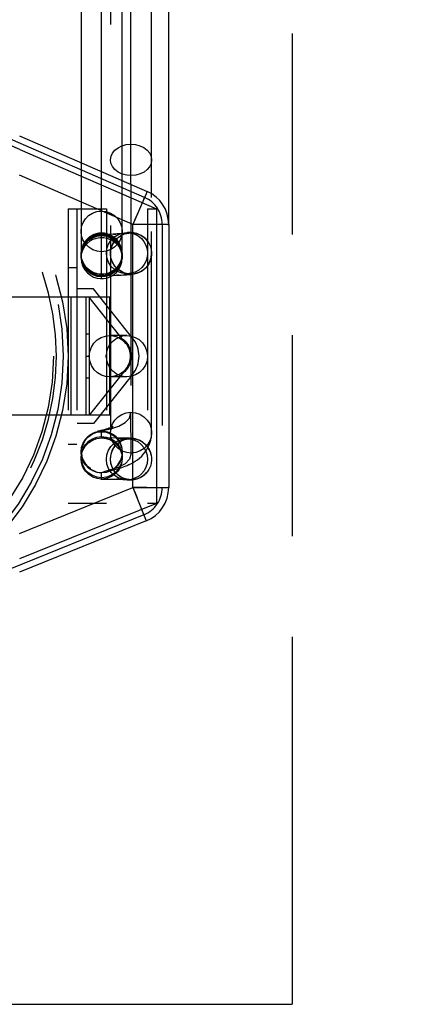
# Model space of a CAD drawing. Header units: millimetres. Extents: x 0 to 210, y 0 to 297.
# Tile 9 of 21: x 146.98 to 150.77, y 132.33 to 141.81. Entities that reach past the tile are written whole.
import ezdxf
from ezdxf.enums import TextEntityAlignment as Align

# ---------------------------------------------------------------- set-up
doc = ezdxf.new("R2010")
doc.units = ezdxf.units.MM
doc.header["$LTSCALE"] = 19.36
for name, pattern in [('DOT', [0.2, 0.1, -0.1]), ('HIDDEN', [0.2, 0.1, -0.1]), ('PHANTOM', [0.8, 0.45, -0.05, 0.1, -0.05, 0.1, -0.05])]:
    doc.linetypes.add(name, pattern=pattern)
doc.layers.get('0').update_dxf_attribs({"linetype": 'CONTINUOUS'})
for name, color, linetype in [('DEFAULT_2', 8, 'HIDDEN'), ('DEFAULT_3', 7, 'PHANTOM'), ('Z_DIM_2D', 7, 'CONTINUOUS')]:
    doc.layers.add(name, color=color, linetype=linetype)
doc.styles.add('TEXTSTYLE_3', font='tridonic-metric-print-light.otf')
doc.styles.add('TEXTSTYLE_4', font='gdt', dxfattribs={"width": 0.7})
doc.dimstyles.new('DIMSTYLE_5', dxfattribs={"dimtxt": 2.2, "dimasz": 3.5, "dimexe": 1.5, "dimexo": 0, "dimgap": 0.55, "dimtad": 1, "dimdec": 0, "dimlfac": 3.529412, "dimdsep": 46, "dimtxsty": 'TEXTSTYLE_3', "dimcen": 0.09, "dimclrt": 5, "dimadec": 0, "dimazin": 2, "dimtp": 0.2, "dimtm": 0.2, "dimtfac": 1, "dimtdec": 0, "dimtofl": 0, "dimtmove": 0, "dimatfit": 3, "dimfxl": 0, "dimtolj": 1, "dimarcsym": 0})

# ---------------------------------------------------------------- blocks, each defined once
blk = doc.blocks.new('*D7')
at = {"layer": 'Z_DIM_2D', "color": 2, "linetype": 'Continuous', "transparency": 16777216}
for p, q in [((141.1741, 164.3623), (144.7965, 164.3623)), ((148.4189, 164.3623), (144.7965, 164.3623)), ((141.1741, 141.4335), (141.1741, 163.8123)), ((148.4189, 139.836), (148.4189, 163.8123))]:
    blk.add_line(p, q, dxfattribs=at)
at = {"layer": 'Z_DIM_2D', "color": 5, "linetype": 'Continuous', "transparency": 16777216}
for s, style, p in [('`', 'TEXTSTYLE_4', (143.2159, 164.9123)), (' (24', 'TEXTSTYLE_3', (139.2639, 164.9123)), ('1.5)  ', 'TEXTSTYLE_3', (147.5123, 164.9123)), ('26', 'TEXTSTYLE_3', (134.9452, 164.9123))]:
    blk.add_text(s, height=2.2, dxfattribs=dict(at, style=style)).set_placement(p, align=Align.CENTER)
blk = doc.blocks.new('_NONE')

msp = doc.modelspace()

# ---------------------------------------------------------------- linework, layer by layer
at = {"color": 7, "linetype": 'Continuous'}
for p, q in [((148.2546, 140.0958), (148.2546, 156.7907)), ((147.9713, 140.2573), (147.9713, 156.6928)), ((147.5746, 156.5324), (147.5746, 140.4297)), ((146.9824, 140.6872), (148.2111, 140.153)), ((146.9846, 140.5565), (148.2999, 139.9846)), ((148.2999, 139.9846), (148.2999, 137.1513)), ((148.4189, 139.836), (148.4189, 137.3041)), ((148.2999, 137.1513), (146.9824, 136.6185)), ((148.2028, 136.9836), (146.9824, 136.4902))]:
    msp.add_line(p, q, dxfattribs=at)
at = {"color": 9, "linetype": 'Continuous'}
for p, q in [((148.0553, 140.2207), (148.0552, 156.7267)), ((147.7729, 140.3435), (147.7729, 156.6126)), ((148.0733, 139.836), (146.9824, 140.3103)), ((148.2111, 140.153), (148.0733, 139.836)), ((148.1431, 139.8365), (148.0733, 139.836)), ((148.0733, 137.3041), (148.0733, 139.836)), ((148.209, 139.836), (148.1431, 139.8365)), ((148.3926, 139.836), (148.209, 139.836)), ((146.9824, 136.863), (148.0733, 137.3041)), ((148.0733, 137.3041), (148.1409, 137.3036)), ((148.0733, 137.3041), (148.2028, 136.9836)), ((148.1409, 137.3036), (148.2055, 137.3041)), ((148.2055, 137.3041), (148.3911, 137.3041)), ((148.3911, 137.3041), (148.4117, 137.3045)), ((148.4117, 137.3045), (148.4189, 137.3041))]:
    msp.add_line(p, q, dxfattribs=at)
at = {"color": 9, "linetype": 'DOT'}
for p, q in [((148.1836, 140.0905), (148.1862, 140.0958)), ((148.4117, 139.8356), (148.4189, 139.836)), ((147.7729, 139.7374), (147.7923, 139.7386)), ((147.7729, 139.7325), (147.7729, 139.7372)), ((147.7729, 139.3561), (147.7729, 139.7109)), ((147.8826, 139.7425), (147.9138, 139.7436)), ((148.0157, 139.7502), (148.0563, 139.7556)), ((148.0166, 139.7579), (148.0231, 139.7578)), ((148.0268, 139.7576), (148.0326, 139.7575)), ((148.0536, 139.7561), (148.0563, 139.7556)), ((147.9658, 139.4925), (147.9657, 139.4831)), ((147.5856, 139.4776), (147.579, 139.4882)), ((148.0573, 137.636), (148.0553, 138.0287)), ((147.7729, 137.3847), (147.7729, 137.4442)), ((148.0238, 137.378), (148.0195, 137.378)), ((148.0563, 137.3791), (148.0319, 137.3809)), ((148.2091, 137.3041), (148.2055, 137.3041)), ((148.4189, 137.3041), (148.4121, 137.3044)), ((148.1795, 137.0415), (148.1772, 137.0465))]:
    msp.add_line(p, q, dxfattribs=at)
at = {"color": 9, "linetype": 'Continuous'}
for points in [[(147.9713, 140.5933), (148.0106, 140.6042), (148.0553, 140.6083)], [(148.0553, 140.6083), (148.0984, 140.6048), (148.1412, 140.5936), (148.18, 140.5753), (148.2121, 140.5505), (148.2358, 140.5214), (148.25, 140.4895), (148.2546, 140.4573)], [(148.4189, 139.836), (148.4121, 139.8357), (148.3926, 139.836)]]:
    msp.add_lwpolyline(points, dxfattribs=at)
at = {"color": 9, "linetype": 'DOT'}
for points in [[(148.0573, 140.3063), (148.0141, 140.3098), (147.9713, 140.321), (147.9325, 140.3393), (147.9004, 140.364), (147.8767, 140.3932), (147.8625, 140.4251), (147.8579, 140.4573)], [(148.2546, 140.4573), (148.2491, 140.4221), (148.2348, 140.3916), (148.2123, 140.3641), (148.182, 140.3405), (148.1448, 140.3223), (148.1019, 140.3104), (148.0573, 140.3063)], [(147.773, 139.5731), (147.7298, 139.5777), (147.687, 139.5925), (147.6483, 139.6165), (147.6164, 139.6487), (147.5929, 139.6866), (147.579, 139.7278), (147.5746, 139.7686)], [(147.5802, 139.5857), (147.5802, 139.5964), (147.5945, 139.6363), (147.6172, 139.6724), (147.6477, 139.7035), (147.6851, 139.7274), (147.7281, 139.7429), (147.7729, 139.748)], [(147.7729, 139.748), (147.8161, 139.7433), (147.8589, 139.7283), (147.8975, 139.704), (147.9294, 139.6714), (147.9529, 139.633), (147.9669, 139.5913), (147.9669, 139.5806)], [(147.9713, 139.7686), (147.9657, 139.7228), (147.9513, 139.6833), (147.9286, 139.6477), (147.8982, 139.617), (147.8608, 139.5934), (147.8177, 139.5781), (147.773, 139.5731)], [(147.8579, 139.5567), (147.8635, 139.6039), (147.8778, 139.6438), (147.9005, 139.68), (147.931, 139.711), (147.9684, 139.7349), (148.0115, 139.7505)], [(147.9523, 139.7457), (147.9846, 139.7472), (147.9948, 139.7483)], [(148.0027, 139.749), (148.0363, 139.7512), (148.0563, 139.7556)], [(148.0366, 139.7572), (148.0464, 139.7567), (148.0607, 139.7562)], [(148.065, 139.7559), (148.0855, 139.7534), (148.1149, 139.7466), (148.1436, 139.7352), (148.1705, 139.7193), (148.1945, 139.6994), (148.2149, 139.6762)], [(147.7729, 139.3315), (147.7298, 139.3362), (147.687, 139.3512), (147.6483, 139.3755), (147.6164, 139.4081), (147.5929, 139.4465), (147.5929, 139.4557)], [(147.9513, 139.4525), (147.9513, 139.4432), (147.9286, 139.4071), (147.8982, 139.376), (147.8608, 139.3521), (147.8177, 139.3366), (147.7729, 139.3315)], [(148.0573, 137.636), (148.0141, 137.6404), (147.9713, 137.655), (147.9325, 137.6789), (147.9004, 137.711), (147.8767, 137.749), (147.8625, 137.7904), (147.8579, 137.8324)], [(148.2546, 137.8315), (148.2491, 137.7865), (148.2348, 137.7469), (148.2123, 137.7112), (148.182, 137.6804), (148.1448, 137.6567), (148.1019, 137.6412), (148.0573, 137.636)], [(147.773, 137.4442), (147.7299, 137.4489), (147.6871, 137.4639), (147.6484, 137.4881), (147.6164, 137.5208), (147.5929, 137.5592), (147.579, 137.6011), (147.5746, 137.6425)], [(147.9713, 137.6411), (147.9656, 137.5953), (147.9511, 137.5554), (147.9283, 137.5194), (147.8979, 137.4885), (147.8606, 137.4647), (147.8176, 137.4493), (147.773, 137.4442)], [(148.0573, 137.636), (148.0421, 137.5779), (148, 137.533), (147.9386, 137.4998), (147.8713, 137.4771), (147.8134, 137.4618), (147.7779, 137.4499)], [(148.0289, 137.3813), (148.0132, 137.3838), (147.9704, 137.3987), (147.9317, 137.423), (147.8998, 137.4557), (147.8763, 137.4941), (147.8623, 137.536), (147.8579, 137.5777)], [(147.7758, 137.4486), (147.7746, 137.4475), (147.7737, 137.4464), (147.7732, 137.4453), (147.773, 137.4442)], [(148.2149, 137.4585), (148.1955, 137.4362), (148.1725, 137.4167), (148.1462, 137.4007), (148.1174, 137.3888), (148.087, 137.3814), (148.0563, 137.3791)], [(148.0563, 137.3791), (148.0535, 137.3788), (148.0464, 137.3785)]]:
    msp.add_lwpolyline(points, dxfattribs=at)
at = {"color": 7, "linetype": 'Continuous'}
for centre, start, end in [((148.0733, 139.836), 0, 66.50064), ((148.0733, 137.3041), 292.01593, 0)]:
    msp.add_arc(centre, 0.3457, start, end, dxfattribs=at)
at = {"layer": 'DEFAULT_2', "color": 8, "linetype": 'HIDDEN'}
for p, q in [((147.8579, 159.1845), (147.8579, 137.8324)), ((146.9846, 140.5565), (145.9228, 141.0182)), ((148.1862, 140.0958), (145.9454, 141.0701)), ((147.5746, 140.4297), (147.5746, 139.5131)), ((147.9713, 139.5125), (147.9713, 140.2573)), ((148.2546, 137.8323), (148.2546, 140.0958)), ((147.4499, 139.9846), (147.8183, 139.9846)), ((147.4499, 139.9846), (147.4499, 137.1513)), ((147.5349, 139.9846), (147.5349, 137.1513)), ((147.8183, 139.9846), (147.8183, 137.1513)), ((148.2149, 139.9846), (148.2999, 139.9846)), ((148.2149, 139.9846), (148.2149, 137.1513)), ((148.3566, 139.836), (148.3566, 137.3041)), ((147.7729, 139.7325), (147.7356, 139.7293)), ((147.7779, 139.7382), (147.7709, 139.7378)), ((147.7999, 139.7512), (147.7729, 139.753)), ((147.7963, 139.7314), (147.7729, 139.7325)), ((147.7921, 139.7388), (147.7779, 139.7382)), ((147.8826, 139.7425), (147.7921, 139.7388)), ((147.8203, 139.7268), (147.7963, 139.7314)), ((147.8442, 139.7397), (147.7999, 139.7512)), ((147.8375, 139.645), (147.86, 139.6813)), ((147.86, 139.6813), (147.891, 139.7128)), ((147.9221, 139.7442), (147.8826, 139.7425)), ((147.9484, 139.6471), (147.921, 139.6865)), ((147.9523, 139.7457), (147.9221, 139.7442)), ((147.9661, 139.7465), (147.9554, 139.7459)), ((147.9763, 139.7471), (147.9661, 139.7465)), ((147.9859, 139.7477), (147.9763, 139.7471)), ((147.9948, 139.7483), (147.9859, 139.7477)), ((148.0027, 139.749), (147.9948, 139.7483)), ((148.0166, 139.7579), (148.0225, 139.7578)), ((148.0326, 139.7575), (148.0231, 139.7578)), ((148.04, 139.7572), (148.0326, 139.7575)), ((147.58, 139.6006), (147.5746, 139.5382)), ((147.8235, 139.6048), (147.8375, 139.645)), ((147.9356, 139.6476), (147.9154, 139.6721)), ((147.9524, 139.6185), (147.9356, 139.6476)), ((147.9656, 139.6015), (147.9484, 139.6471)), ((147.9646, 139.5849), (147.9524, 139.6185)), ((147.9708, 139.5478), (147.9646, 139.5849)), ((147.9656, 139.6015), (147.9713, 139.5382)), ((147.5765, 139.5664), (147.5746, 139.5384)), ((147.5799, 139.4947), (147.5746, 139.5548)), ((147.5746, 139.5125), (147.5789, 139.4716)), ((147.5751, 139.5221), (147.5749, 139.5372)), ((147.5803, 139.4916), (147.5976, 139.4462)), ((147.9491, 139.4479), (147.9658, 139.4925)), ((147.9658, 139.4925), (147.9713, 139.5548)), ((147.9671, 139.4722), (147.9713, 139.5125)), ((147.969, 139.5072), (147.971, 139.5356)), ((147.971, 139.5356), (147.9708, 139.5478)), ((148.2346, 139.4704), (148.2507, 139.518)), ((148.2507, 139.518), (148.2545, 139.5531)), ((147.5349, 139.4179), (147.4499, 139.4179)), ((147.5789, 139.4716), (147.5915, 139.4325)), ((147.5915, 139.4325), (147.6111, 139.398)), ((147.5976, 139.4462), (147.625, 139.4068)), ((147.625, 139.4068), (147.6605, 139.3755)), ((147.8883, 139.3776), (147.9227, 139.4089)), ((147.9227, 139.4089), (147.9491, 139.4479)), ((147.9548, 139.4336), (147.9671, 139.4722)), ((148.2107, 139.4327), (148.2346, 139.4704)), ((147.6605, 139.3755), (147.7018, 139.3538)), ((147.7611, 139.3146), (147.7729, 139.3142)), ((147.7729, 139.3405), (147.8044, 139.343)), ((147.7729, 139.3357), (147.8103, 139.3389)), ((147.7729, 139.3142), (147.79, 139.315)), ((147.7909, 139.3417), (147.7908, 139.3417)), ((147.7908, 139.3417), (147.7909, 139.3417)), ((147.7914, 139.3417), (147.7921, 139.3417)), ((147.793, 139.3418), (147.7941, 139.3418)), ((147.7968, 139.342), (147.8065, 139.3424)), ((147.8044, 139.343), (147.848, 139.3554)), ((147.8065, 139.3424), (147.885, 139.3456)), ((147.848, 139.3554), (147.8883, 139.3776)), ((147.885, 139.3456), (147.9329, 139.3476)), ((147.9329, 139.3476), (147.9611, 139.349)), ((147.9611, 139.349), (147.984, 139.3502)), ((147.984, 139.3502), (148.0012, 139.3512)), ((148.0012, 139.3512), (148.0126, 139.3519)), ((148.0166, 139.3613), (148.0107, 139.3614)), ((148.0126, 139.3519), (148.0238, 139.3527)), ((148.0149, 139.3612), (148.0209, 139.361)), ((148.0576, 139.3658), (148.0166, 139.3613)), ((148.0238, 139.3527), (148.035, 139.3536)), ((148.0995, 139.3627), (148.1132, 139.3666)), ((148.1132, 139.3666), (148.1315, 139.3733)), ((147.6935, 139.2168), (147.5378, 139.2168)), ((148.0715, 138.7429), (147.6935, 139.2168)), ((147.8523, 139.1346), (144.1349, 139.1346)), ((147.6199, 139.1346), (147.6199, 138.0013)), ((148.0073, 138.6916), (147.6539, 139.1346)), ((147.6539, 139.1346), (147.6539, 138.0013)), ((147.8523, 138.0013), (147.8523, 139.1346)), ((147.6539, 138.7804), (147.6199, 138.7804)), ((148.0166, 138.7663), (147.8523, 138.7663)), ((147.8523, 138.7663), (147.8815, 138.7641)), ((147.8815, 138.7641), (147.9095, 138.7578)), ((147.9086, 138.7342), (147.9427, 138.752)), ((147.9095, 138.7578), (147.9365, 138.7475)), ((147.9365, 138.7475), (147.9619, 138.7332)), ((147.9427, 138.752), (147.9785, 138.7626)), ((147.9619, 138.7332), (147.9855, 138.7145)), ((147.9785, 138.7626), (148.0166, 138.7663)), ((148.0166, 138.7663), (148.0561, 138.7622)), ((148.0584, 138.7619), (148.0973, 138.7491)), ((148.0973, 138.7491), (148.1342, 138.7276)), ((147.8225, 138.608), (147.8339, 138.6451)), ((147.8339, 138.6451), (147.853, 138.6798)), ((147.9854, 138.7146), (148.0072, 138.6918)), ((148.0053, 138.7023), (147.9968, 138.7136)), ((147.9998, 138.7011), (148.0066, 138.6925)), ((148.0072, 138.6918), (148.0053, 138.7023)), ((148.0065, 138.6926), (148.0066, 138.6925)), ((148.0065, 138.6926), (148.0261, 138.6631)), ((148.007, 138.6919), (148.0071, 138.6918)), ((148.0261, 138.6631), (148.0396, 138.633)), ((148.1923, 138.6582), (148.2096, 138.6138)), ((147.6199, 138.5679), (147.6539, 138.5679)), ((147.8183, 138.5679), (147.8225, 138.608)), ((147.8227, 138.5268), (147.8183, 138.5679)), ((148.0396, 138.633), (148.0478, 138.601)), ((148.2096, 138.6138), (148.2149, 138.5694)), ((148.215, 138.5685), (148.21, 138.5236)), ((147.8347, 138.4889), (147.8227, 138.5268)), ((147.8553, 138.4532), (147.8347, 138.4889)), ((148.0206, 138.4635), (147.9999, 138.4358)), ((148.0261, 138.4728), (148.0069, 138.4435)), ((148.0102, 138.448), (148.0092, 138.4467)), ((148.0398, 138.5034), (148.0261, 138.4728)), ((148.0479, 138.5355), (148.0398, 138.5034)), ((148.21, 138.5236), (148.1944, 138.4807)), ((147.6539, 138.3554), (147.6199, 138.3554)), ((148.0082, 138.4454), (147.6539, 138.0013)), ((148.0715, 138.393), (147.6935, 137.9191)), ((147.8857, 138.3725), (147.8523, 138.3696)), ((147.8817, 138.3719), (147.8523, 138.3696)), ((148.0166, 138.3696), (147.8523, 138.3696)), ((147.9097, 138.3781), (147.8817, 138.3719)), ((147.9175, 138.3806), (147.8857, 138.3725)), ((147.9364, 138.3883), (147.9097, 138.3781)), ((147.9452, 138.3829), (147.912, 138.3993)), ((147.9616, 138.4025), (147.9364, 138.3883)), ((147.9799, 138.373), (147.9452, 138.3829)), ((147.9851, 138.4209), (147.9616, 138.4025)), ((148.0166, 138.3696), (147.9799, 138.373)), ((148.0069, 138.4435), (147.9851, 138.4209)), ((148.0053, 138.4419), (148.0044, 138.4408)), ((148.0068, 138.4436), (148.0053, 138.4419)), ((148.0068, 138.4435), (148.0068, 138.4436)), ((148.0602, 138.3744), (148.0166, 138.3696)), ((147.8523, 138.0013), (144.1349, 138.0013)), ((147.6935, 137.9191), (147.5378, 137.9191)), ((147.6941, 137.8275), (147.6568, 137.8048)), ((147.6783, 137.8192), (147.6962, 137.8289)), ((147.7973, 137.8607), (147.7651, 137.8524)), ((147.8029, 137.8438), (147.776, 137.8453)), ((147.8051, 137.8451), (147.8324, 137.8391)), ((147.8584, 137.8273), (147.8303, 137.8377)), ((147.8606, 137.8287), (147.8881, 137.8134)), ((147.9121, 137.7913), (147.886, 137.812)), ((147.9354, 137.765), (147.9121, 137.7913)), ((148.2463, 137.7602), (148.253, 137.7998)), ((148.253, 137.7998), (148.2546, 137.8315)), ((147.5349, 137.7179), (147.4499, 137.7179)), ((147.7855, 137.7811), (147.7729, 137.7814)), ((147.7906, 137.781), (147.7855, 137.7811)), ((147.9668, 137.7792), (147.7906, 137.781)), ((147.8378, 137.662), (147.8612, 137.6995)), ((147.8612, 137.6995), (147.8928, 137.731)), ((147.9549, 137.7324), (147.9354, 137.765)), ((148.0004, 137.7786), (147.9668, 137.7792)), ((148.0194, 137.7782), (148.0004, 137.7786)), ((148.0137, 137.7745), (148.0166, 137.7746)), ((148.0201, 137.7747), (148.0144, 137.7746)), ((148.032, 137.7778), (148.0194, 137.7782)), ((148.0335, 137.7749), (148.0221, 137.7747)), ((148.0397, 137.7776), (148.032, 137.7778)), ((148.0395, 137.7751), (148.0335, 137.7749)), ((148.0425, 137.7752), (148.0411, 137.7751)), ((148.2194, 137.6878), (148.2348, 137.7222)), ((148.2348, 137.7222), (148.2463, 137.7602)), ((147.5762, 137.6678), (147.5746, 137.6438)), ((147.5746, 137.6425), (147.5746, 137.5843)), ((147.8186, 137.575), (147.8232, 137.6201)), ((147.8232, 137.6201), (147.8378, 137.662)), ((147.9549, 137.5627), (147.9702, 137.6068)), ((147.9702, 137.6068), (147.9739, 137.6517)), ((147.9713, 137.5831), (147.9713, 137.6425)), ((148.201, 137.6571), (148.2194, 137.6878)), ((148.2423, 137.646), (148.2219, 137.6863)), ((148.2507, 137.6164), (148.2423, 137.646)), ((147.6678, 137.4832), (147.6417, 137.504)), ((147.8941, 137.4884), (147.9303, 137.5226)), ((147.9303, 137.5226), (147.9549, 137.5627)), ((147.9833, 137.5028), (148, 137.509)), ((148.0361, 137.5242), (148.0553, 137.5335)), ((148.0553, 137.5335), (148.0753, 137.5442)), ((148.0753, 137.5442), (148.0958, 137.5566)), ((147.8521, 137.465), (147.8522, 137.4651)), ((147.8522, 137.4651), (147.8537, 137.4655)), ((147.8771, 137.4771), (147.8598, 137.4677)), ((147.8658, 137.4688), (147.9012, 137.4779)), ((147.9002, 137.4924), (147.8944, 137.4879)), ((147.9012, 137.4779), (147.9126, 137.4809)), ((147.9374, 137.4879), (147.9524, 137.4925)), ((147.7732, 137.3847), (147.765, 137.3848)), ((147.788, 137.3843), (147.9443, 137.3828)), ((147.9443, 137.3828), (147.9758, 137.3823)), ((147.9783, 137.3823), (148.0021, 137.3818)), ((148.0021, 137.3818), (148.0149, 137.3815)), ((148.0195, 137.378), (148.0166, 137.3779)), ((148.0245, 137.3812), (148.0331, 137.3808)), ((148.0331, 137.3808), (148.0337, 137.3808)), ((148.0393, 137.3783), (148.0482, 137.3785)), ((148.051, 137.3786), (148.0538, 137.3787)), ((147.8183, 137.1513), (147.4499, 137.1513)), ((148.2999, 137.1513), (148.2149, 137.1513)), ((148.1795, 137.0414), (145.8547, 136.1014))]:
    msp.add_line(p, q, dxfattribs=at)
at = {"layer": 'DEFAULT_2', "color": 8, "linetype": 'DOT'}
for p, q in [((147.7729, 139.7372), (147.7729, 140.3435)), ((148.0553, 140.2207), (148.0553, 138.0287)), ((147.7281, 139.9595), (147.7729, 139.9646)), ((147.7729, 139.9646), (147.8161, 139.9599)), ((147.5746, 139.769), (147.5802, 139.8149)), ((148.209, 139.836), (148.0733, 139.836)), ((147.5746, 139.7686), (147.5746, 139.769)), ((147.7281, 139.7323), (147.7729, 139.7374)), ((147.7281, 139.7229), (147.7729, 139.728)), ((147.7729, 139.7374), (147.8161, 139.7326)), ((147.7729, 139.7109), (147.7729, 139.7325)), ((147.7729, 139.728), (147.8161, 139.7233)), ((147.8161, 139.7326), (147.8589, 139.7177)), ((147.8161, 139.7233), (147.8589, 139.7083)), ((147.8589, 139.7177), (147.8975, 139.6934)), ((147.5802, 139.5764), (147.5945, 139.6163)), ((147.9529, 139.6224), (147.9669, 139.5713)), ((147.5746, 139.5316), (147.5802, 139.5764)), ((147.5746, 139.5125), (147.5746, 139.5491)), ((147.5746, 139.5384), (147.5746, 139.539)), ((147.5929, 139.4557), (147.579, 139.4975)), ((147.8579, 139.5556), (147.8579, 139.5567)), ((147.8623, 139.5157), (147.8579, 139.5556)), ((147.9657, 139.5031), (147.9513, 139.4631)), ((147.9657, 139.4924), (147.9513, 139.4525)), ((147.9669, 139.5806), (147.9713, 139.539)), ((147.9669, 139.5713), (147.9712, 139.5316)), ((147.6164, 139.4174), (147.5929, 139.4557)), ((147.6483, 139.3847), (147.6164, 139.4174)), ((147.9286, 139.4163), (147.8982, 139.3853)), ((147.9513, 139.4631), (147.9286, 139.427)), ((147.9513, 139.4525), (147.9286, 139.4163)), ((148.2149, 139.4383), (148.1955, 139.4161)), ((147.687, 139.3604), (147.6483, 139.3847)), ((147.7298, 139.3455), (147.687, 139.3604)), ((147.7729, 139.3514), (147.7298, 139.3561)), ((147.7729, 139.3407), (147.7298, 139.3455)), ((147.8177, 139.3565), (147.7729, 139.3514)), ((147.7729, 139.3143), (147.7729, 139.3561)), ((147.8177, 139.3458), (147.7729, 139.3407)), ((147.7928, 139.342), (147.7729, 139.3407)), ((147.8065, 139.3424), (147.7928, 139.342)), ((147.8608, 139.3614), (147.8183, 139.346)), ((147.8982, 139.3853), (147.8608, 139.3614)), ((147.9385, 139.3479), (147.9154, 139.3471)), ((148.0238, 139.3527), (147.9859, 139.3507)), ((148.0131, 139.3637), (147.9987, 139.3675)), ((148.0563, 139.3589), (148.0131, 139.3637)), ((148.0563, 139.3589), (148.0369, 139.3546)), ((147.4783, 138.0013), (147.4783, 139.1346)), ((147.9003, 137.9534), (147.9306, 137.9842)), ((147.8579, 137.833), (147.8634, 137.8781)), ((147.8702, 137.8731), (147.9372, 137.8954)), ((147.6175, 137.7655), (147.648, 137.7964)), ((147.648, 137.7964), (147.6853, 137.8202)), ((147.6853, 137.8202), (147.7282, 137.8356)), ((147.7273, 137.7898), (147.7729, 137.7951)), ((147.7282, 137.8356), (147.7729, 137.8407)), ((147.7729, 137.8407), (147.816, 137.836)), ((147.7729, 137.7814), (147.7729, 137.8407)), ((147.7729, 137.7951), (147.817, 137.7901)), ((147.7746, 137.8442), (147.776, 137.8453)), ((147.7781, 137.8467), (147.813, 137.8582)), ((147.813, 137.8582), (147.8702, 137.8731)), ((147.816, 137.836), (147.8588, 137.8211)), ((147.817, 137.7901), (147.8596, 137.775)), ((147.8579, 137.8324), (147.8579, 137.833)), ((147.8588, 137.8211), (147.8974, 137.7968)), ((147.8974, 137.7968), (147.9294, 137.7642)), ((148.2546, 137.8323), (148.2546, 137.8315)), ((147.5746, 137.6438), (147.5803, 137.6897)), ((147.5803, 137.6897), (147.5948, 137.7296)), ((147.594, 137.6824), (147.6166, 137.7188)), ((147.5948, 137.7296), (147.6175, 137.7655)), ((147.7729, 137.7814), (147.816, 137.7766)), ((147.7855, 137.7811), (147.7906, 137.781)), ((147.816, 137.7766), (147.8588, 137.7617)), ((147.8588, 137.7617), (147.8974, 137.7374)), ((147.8596, 137.775), (147.8964, 137.752)), ((147.8974, 137.7374), (147.9294, 137.7048)), ((147.9141, 137.7798), (147.9668, 137.7792)), ((147.9294, 137.7048), (147.9529, 137.6663)), ((147.9849, 137.7789), (148.0194, 137.7782)), ((147.997, 137.7666), (148.0116, 137.7706)), ((148.0116, 137.7706), (148.0563, 137.7757)), ((148.0194, 137.7746), (148.0265, 137.7748)), ((148.0238, 137.7781), (148.0365, 137.7775)), ((148.0365, 137.7775), (148.0563, 137.7757)), ((148.0533, 137.7755), (148.0563, 137.7757)), ((148.0563, 137.7757), (148.0605, 137.7766)), ((148.064, 137.7763), (148.0854, 137.7736)), ((148.0854, 137.7736), (148.1149, 137.7668)), ((148.1149, 137.7668), (148.1436, 137.7553)), ((148.1945, 137.7196), (148.2149, 137.6963)), ((147.5746, 137.6425), (147.5746, 137.6438)), ((147.5746, 137.5831), (147.5746, 137.5968)), ((147.5799, 137.6422), (147.594, 137.6824)), ((147.5803, 137.6303), (147.5799, 137.6422)), ((147.9519, 137.6822), (147.9667, 137.6392)), ((147.9529, 137.6663), (147.9669, 137.6245)), ((147.9667, 137.6392), (147.9713, 137.5974)), ((147.9669, 137.6839), (147.9713, 137.6425)), ((147.9669, 137.6245), (147.9713, 137.5831)), ((147.9713, 137.6425), (147.9713, 137.6411)), ((147.9713, 137.5974), (147.9713, 137.5968)), ((147.8579, 137.5777), (147.8579, 137.5782)), ((147.9518, 137.5112), (147.9292, 137.4748)), ((147.9713, 137.5831), (147.9713, 137.5828)), ((147.8606, 137.4053), (147.8183, 137.3901)), ((147.862, 137.4197), (147.8186, 137.4038)), ((147.8979, 137.429), (147.8606, 137.4053)), ((147.8991, 137.4438), (147.862, 137.4197)), ((147.9283, 137.4599), (147.8979, 137.429)), ((147.9292, 137.4748), (147.8991, 137.4438)), ((147.9511, 137.4959), (147.9283, 137.4599)), ((147.8186, 137.4038), (147.7729, 137.3984)), ((147.8176, 137.3898), (147.7729, 137.3847)), ((147.7927, 137.3843), (147.7764, 137.3845)), ((147.9443, 137.3828), (147.9202, 137.3831)), ((147.9857, 137.3822), (147.9758, 137.3823)), ((147.9911, 137.3821), (147.9857, 137.3822)), ((148.0021, 137.3818), (147.9911, 137.3821)), ((148.0367, 137.3809), (148.0186, 137.3814)), ((148.0563, 137.3791), (148.0367, 137.3809)), ((148.2055, 137.3041), (148.0733, 137.3041))]:
    msp.add_line(p, q, dxfattribs=at)
for points in [[(147.8579, 140.4573), (147.8634, 140.4925), (147.8777, 140.523), (147.9003, 140.5504), (147.9306, 140.5741), (147.9677, 140.5923), (147.9713, 140.5933)], [(148.1862, 140.0958), (148.1838, 140.0908), (148.1776, 140.076)], [(147.5802, 139.8149), (147.5945, 139.8543), (147.6172, 139.89)], [(147.6172, 139.89), (147.6477, 139.9206), (147.6851, 139.9442), (147.7281, 139.9595)], [(147.8161, 139.9599), (147.8589, 139.9451), (147.8975, 139.9211)], [(147.8975, 139.9211), (147.9294, 139.8889), (147.9529, 139.8511), (147.9669, 139.8098), (147.9713, 139.769)], [(148.1176, 139.9381), (148.0964, 139.8883), (148.0733, 139.836)], [(147.5746, 139.539), (147.5802, 139.5857), (147.5945, 139.6256), (147.6172, 139.6618), (147.6477, 139.6928), (147.6851, 139.7167), (147.7281, 139.7323)], [(147.5945, 139.6163), (147.6172, 139.6524), (147.6477, 139.6835), (147.6851, 139.7074), (147.7281, 139.7229)], [(147.8589, 139.7083), (147.8975, 139.684), (147.9294, 139.6514), (147.9526, 139.6135)], [(147.8975, 139.6934), (147.9294, 139.6607), (147.9529, 139.6224)], [(147.7298, 139.3561), (147.687, 139.3711), (147.6483, 139.3954), (147.6164, 139.428), (147.5929, 139.4664), (147.579, 139.5082)], [(147.9317, 139.403), (147.8997, 139.4356), (147.8763, 139.4739), (147.8623, 139.5157)], [(147.9286, 139.427), (147.8982, 139.3959), (147.8608, 139.372), (147.8183, 139.3567)], [(147.9813, 139.3737), (147.9703, 139.3786), (147.9317, 139.403)], [(148.1955, 139.4161), (148.1724, 139.3965), (148.1462, 139.3806)], [(148.0563, 139.3589), (148.0533, 139.3595), (148.046, 139.36), (148.0362, 139.3605), (148.0265, 139.3609), (148.0194, 139.3612)], [(148.1461, 139.3806), (148.1174, 139.3686), (148.087, 139.3613), (148.0563, 139.3589)], [(147.9306, 137.9842), (147.9677, 138.0079), (148.0106, 138.0234), (148.0553, 138.0287)], [(147.9372, 137.8954), (147.9982, 137.9282), (148.0398, 137.9722), (148.0552, 138.0287)], [(148.0553, 138.0287), (148.0984, 138.0242), (148.1412, 138.0096), (148.18, 137.9857), (148.2121, 137.9536)], [(147.8634, 137.8781), (147.8777, 137.9177), (147.9003, 137.9534)], [(148.2121, 137.9536), (148.2358, 137.9156), (148.25, 137.8742), (148.2546, 137.8323)], [(147.6166, 137.7188), (147.6467, 137.7498), (147.6838, 137.7738), (147.7273, 137.7898)], [(147.7729, 137.8407), (147.7731, 137.8419), (147.7736, 137.8431), (147.7746, 137.8442)], [(147.8579, 137.5782), (147.8636, 137.6246), (147.8781, 137.6645), (147.9009, 137.7005), (147.9313, 137.7314), (147.9686, 137.7552), (147.9809, 137.7608)], [(147.8964, 137.752), (147.9273, 137.7211), (147.9519, 137.6822)], [(147.9294, 137.7642), (147.9529, 137.7257), (147.9669, 137.6839)], [(148.0395, 137.7751), (148.046, 137.7752), (148.0533, 137.7755)], [(148.1436, 137.7553), (148.1705, 137.7395), (148.1945, 137.7196)], [(147.9713, 137.5968), (147.966, 137.5513), (147.9518, 137.5112)], [(147.6863, 137.4185), (147.6494, 137.4416), (147.6185, 137.4724), (147.5939, 137.5114), (147.5792, 137.5544)], [(147.9713, 137.5828), (147.9656, 137.5359), (147.9511, 137.4959)], [(147.7729, 137.3984), (147.7289, 137.4034), (147.6863, 137.4185)], [(148.0733, 137.3041), (148.0944, 137.2529), (148.1139, 137.2036)], [(148.1709, 137.0626), (148.177, 137.0468), (148.1795, 137.0415)]]:
    msp.add_lwpolyline(points, dxfattribs=at)
at = {"layer": 'DEFAULT_2', "color": 8, "linetype": 'HIDDEN'}
for points in [[(147.5746, 139.5125), (147.5787, 139.5529), (147.591, 139.5915), (147.6099, 139.6255), (147.6339, 139.6541), (147.6617, 139.6768), (147.692, 139.6936), (147.7239, 139.7048), (147.7558, 139.7102), (147.7729, 139.7109)], [(147.5749, 139.5372), (147.5768, 139.5628), (147.5865, 139.6035), (147.6055, 139.6415), (147.6316, 139.675), (147.6638, 139.7011), (147.6996, 139.7201), (147.7356, 139.731)], [(147.5798, 139.584), (147.5962, 139.6289), (147.6226, 139.6681), (147.657, 139.6997), (147.6974, 139.7222), (147.7412, 139.7347), (147.7729, 139.7372)], [(147.6977, 139.7381), (147.6574, 139.7158), (147.623, 139.6844), (147.5966, 139.6454), (147.58, 139.6006)], [(147.6861, 139.7172), (147.6624, 139.7037), (147.6393, 139.6856), (147.6176, 139.6623), (147.5989, 139.6342), (147.5848, 139.602)], [(147.7258, 139.7317), (147.7078, 139.7263), (147.6861, 139.7172)], [(147.7729, 139.753), (147.7414, 139.7505), (147.6977, 139.7381)], [(147.7477, 139.7359), (147.7395, 139.7346), (147.7285, 139.7323)], [(147.7596, 139.7371), (147.7567, 139.7369), (147.7529, 139.7365), (147.7477, 139.7359)], [(147.7687, 139.7377), (147.7665, 139.7376), (147.7643, 139.7375), (147.7621, 139.7373)], [(147.7729, 139.7372), (147.8001, 139.7353), (147.8445, 139.7237), (147.8859, 139.7018), (147.9214, 139.6703), (147.9487, 139.6306), (147.9658, 139.5849)], [(147.7729, 139.7109), (147.7941, 139.7098), (147.8221, 139.7047), (147.85, 139.6952), (147.877, 139.6814), (147.9021, 139.6631), (147.9247, 139.6402), (147.9439, 139.6129), (147.9588, 139.5819), (147.9681, 139.5478), (147.9713, 139.5125)], [(147.8933, 139.6918), (147.8698, 139.7071), (147.8452, 139.7188), (147.8203, 139.7268)], [(147.921, 139.6865), (147.8855, 139.7179), (147.8442, 139.7397)], [(147.8579, 139.5556), (147.8598, 139.5845), (147.8729, 139.6328), (147.8955, 139.6731), (147.9229, 139.7038), (147.9501, 139.7243), (147.9738, 139.737), (147.9916, 139.744), (148.0037, 139.7476), (148.0108, 139.7493), (148.0143, 139.75), (148.0162, 139.7503), (148.0164, 139.7503)], [(147.891, 139.7128), (147.9286, 139.7373), (147.9701, 139.7521), (148.0166, 139.7579)], [(148.0164, 139.7503), (148.0157, 139.7502), (148.0142, 139.75), (148.012, 139.7498), (148.0093, 139.7495), (148.0062, 139.7493), (148.0027, 139.749)], [(148.0225, 139.7578), (148.0557, 139.7539), (148.0919, 139.7431), (148.1258, 139.7251), (148.1557, 139.7009), (148.1808, 139.6705), (148.1997, 139.6357), (148.2109, 139.599), (148.2149, 139.5596)], [(148.2149, 139.6763), (148.2082, 139.6848), (148.1911, 139.7027), (148.1723, 139.7181), (148.1526, 139.7307), (148.1322, 139.7405), (148.1131, 139.7474), (148.0969, 139.7515), (148.0841, 139.7538), (148.0759, 139.7549), (148.07, 139.7555), (148.065, 139.7559), (148.0607, 139.7562), (148.0564, 139.7564), (148.0523, 139.7567), (148.0481, 139.7569), (148.04, 139.7572)], [(147.9312, 139.3806), (147.8937, 139.404), (147.8621, 139.4353), (147.8381, 139.4741), (147.8229, 139.5171), (147.8184, 139.5613), (147.8235, 139.6048)], [(148.2149, 139.6761), (148.2315, 139.6492), (148.2436, 139.6224), (148.2509, 139.5955), (148.2542, 139.5691), (148.2546, 139.5531)], [(147.5751, 139.5204), (147.5812, 139.4833), (147.5934, 139.4497), (147.6103, 139.4207), (147.6305, 139.3961), (147.6525, 139.3765), (147.6761, 139.3611), (147.7007, 139.3494), (147.7255, 139.3414), (147.7495, 139.3368), (147.7729, 139.3357)], [(147.7729, 139.3564), (147.7459, 139.3582), (147.7016, 139.3697), (147.6602, 139.3915), (147.6248, 139.4229), (147.5974, 139.4624), (147.5802, 139.508)], [(147.9659, 139.5089), (147.9493, 139.4641), (147.9229, 139.425), (147.8885, 139.3936), (147.8482, 139.3713), (147.8045, 139.3589), (147.7729, 139.3564)], [(147.969, 139.5089), (147.9593, 139.4681), (147.9403, 139.4301), (147.9143, 139.3967), (147.882, 139.3705), (147.8463, 139.3516), (147.8103, 139.3406)], [(148.0355, 139.3603), (148.0347, 139.3604), (148.0317, 139.3607), (148.0253, 139.3615), (148.0137, 139.3636), (147.9987, 139.3675), (147.9813, 139.3737), (147.9625, 139.3825), (147.9437, 139.394), (147.9254, 139.4083), (147.9084, 139.425), (147.8931, 139.4445), (147.88, 139.4664), (147.8694, 139.4908), (147.8619, 139.518), (147.8583, 139.5456), (147.8579, 139.5567)], [(147.9695, 139.5123), (147.9616, 139.4778), (147.947, 139.4441), (147.9276, 139.415), (147.9049, 139.3911), (147.8808, 139.3727)], [(148.2149, 139.5596), (148.211, 139.521), (148.2004, 139.4852), (148.1831, 139.4518), (148.1595, 139.4221), (148.1296, 139.3968), (148.0951, 139.3775), (148.0576, 139.3658)], [(148.2546, 139.5531), (148.2542, 139.544), (148.2511, 139.5201), (148.2453, 139.4973), (148.2371, 139.4759), (148.2271, 139.4563), (148.2149, 139.4384)], [(147.6111, 139.398), (147.6359, 139.3692), (147.6646, 139.3465), (147.6959, 139.3299), (147.7285, 139.3193), (147.7611, 139.3146)], [(147.9118, 139.3711), (147.9358, 139.3996), (147.9548, 139.4336)], [(148.1315, 139.3733), (148.1557, 139.3854), (148.1833, 139.4047), (148.2107, 139.4327)], [(147.7018, 139.3538), (147.746, 139.3423), (147.7729, 139.3405)], [(147.79, 139.315), (147.8219, 139.3204), (147.8537, 139.3316)], [(147.8573, 139.3597), (147.8358, 139.351), (147.8183, 139.346), (147.8076, 139.3438), (147.801, 139.3428), (147.7967, 139.3422), (147.7942, 139.342), (147.7924, 139.3418), (147.7914, 139.3417)], [(147.8537, 139.3316), (147.8841, 139.3484), (147.9118, 139.3711)], [(148.0107, 139.3614), (147.9718, 139.3665), (147.9312, 139.3806)], [(148.0209, 139.361), (148.0275, 139.3607), (148.0304, 139.3606), (148.0329, 139.3605), (148.0347, 139.3604), (148.0356, 139.3603)], [(148.035, 139.3536), (148.0406, 139.3541), (148.0461, 139.3546), (148.0517, 139.3551), (148.0573, 139.3557), (148.0629, 139.3563), (148.0688, 139.3571), (148.0749, 139.3579), (148.0818, 139.359)], [(148.0818, 139.359), (148.0895, 139.3605), (148.0995, 139.3627)], [(147.7309, 138.7245), (147.7685, 138.7477), (147.8086, 138.7614), (147.8523, 138.7663)], [(147.853, 138.6798), (147.8782, 138.7101), (147.9086, 138.7342)], [(147.6538, 138.5673), (147.6588, 138.6123), (147.6745, 138.6551)], [(147.6745, 138.6551), (147.6988, 138.6935), (147.7309, 138.7245)], [(148.0523, 138.6247), (148.0422, 138.6512), (148.0287, 138.6755), (148.0127, 138.697), (147.9952, 138.7151), (147.9769, 138.7297)], [(147.9968, 138.7136), (148.0017, 138.7089), (148.012, 138.6979), (148.0271, 138.678), (148.0416, 138.6524), (148.0521, 138.6254), (148.0585, 138.5972), (148.0606, 138.5685), (148.0587, 138.5399), (148.0526, 138.5121), (148.0425, 138.4854), (148.0291, 138.4609), (148.013, 138.4392), (147.9954, 138.4209), (147.9769, 138.4061)], [(147.9848, 138.7198), (147.989, 138.7145), (147.9998, 138.7011)], [(148.1342, 138.7276), (148.1664, 138.6977), (148.1923, 138.6582)], [(147.8523, 138.3696), (147.8104, 138.3739), (147.7715, 138.3868), (147.7346, 138.4083), (147.7024, 138.4381), (147.6765, 138.4777), (147.6592, 138.522), (147.6538, 138.5673)], [(147.8183, 138.5524), (147.8178, 138.5601), (147.8177, 138.5678), (147.8178, 138.5756), (147.8183, 138.5834)], [(148.0478, 138.601), (148.0506, 138.5682), (148.0481, 138.5374)], [(147.912, 138.3993), (147.8818, 138.4225), (147.8553, 138.4532)], [(148.0092, 138.4467), (148.0001, 138.4351), (147.9939, 138.4274)], [(148.0209, 138.4638), (148.0186, 138.4599), (148.0165, 138.4568), (148.0149, 138.4545), (148.0136, 138.4526), (148.0124, 138.4509), (148.0113, 138.4494)], [(148.0124, 138.4384), (148.0284, 138.4598), (148.042, 138.4842), (148.0524, 138.5112)], [(148.0199, 138.4622), (148.0212, 138.4644), (148.0296, 138.4793), (148.0364, 138.4944)], [(148.0322, 138.4845), (148.0316, 138.4833), (148.031, 138.482), (148.0304, 138.4808), (148.0298, 138.4794), (148.0291, 138.4781), (148.0283, 138.4766), (148.0275, 138.4751), (148.0266, 138.4735), (148.0256, 138.4716), (148.0244, 138.4695), (148.0227, 138.4665), (148.0207, 138.4632)], [(148.037, 138.4956), (148.0358, 138.4929), (148.0355, 138.492), (148.0351, 138.4911), (148.0347, 138.4901), (148.0342, 138.4891), (148.0338, 138.488)], [(148.1944, 138.4807), (148.17, 138.4424), (148.1379, 138.4114), (148.1003, 138.3882), (148.0602, 138.3744)], [(147.9999, 138.4358), (147.9757, 138.4127), (147.9479, 138.3942), (147.9175, 138.3806)], [(147.9769, 138.4061), (147.9802, 138.4096), (147.9826, 138.4125), (147.9839, 138.4145), (147.9848, 138.416)], [(147.9939, 138.4274), (147.989, 138.4214), (147.9848, 138.4161), (147.9807, 138.4109)], [(147.9848, 138.4161), (147.9858, 138.4177), (147.9872, 138.4196), (147.9893, 138.4222)], [(147.9893, 138.4222), (147.9958, 138.4296), (147.9996, 138.434), (148.003, 138.4384), (148.0057, 138.4418), (148.0068, 138.4435)], [(147.8821, 137.8908), (147.8822, 137.8909), (147.8815, 137.8904), (147.8797, 137.8893), (147.8769, 137.8877), (147.8732, 137.8858), (147.8686, 137.8836), (147.8632, 137.8813), (147.8572, 137.8789), (147.8507, 137.8765), (147.8437, 137.8741), (147.8364, 137.8717), (147.8288, 137.8694), (147.8211, 137.8671)], [(147.8579, 137.833), (147.8583, 137.8396), (147.8599, 137.8501), (147.8631, 137.861), (147.8671, 137.8704), (147.8716, 137.8781), (147.876, 137.8843), (147.8797, 137.8885), (147.8816, 137.8904), (147.8821, 137.8908)], [(147.6568, 137.8048), (147.6214, 137.7713), (147.5969, 137.7311), (147.5816, 137.687), (147.5779, 137.6422), (147.5833, 137.5991), (147.5969, 137.5614), (147.6164, 137.5289), (147.6397, 137.5026)], [(147.6564, 137.8052), (147.6309, 137.7824), (147.6073, 137.7525)], [(147.6235, 137.7727), (147.6572, 137.8049), (147.6783, 137.8192)], [(147.7184, 137.8383), (147.7061, 137.8334), (147.6916, 137.8268)], [(147.776, 137.8453), (147.7339, 137.8412), (147.6941, 137.8275)], [(147.7651, 137.8524), (147.7567, 137.8502), (147.7481, 137.8478), (147.739, 137.8451), (147.7292, 137.8421)], [(147.8211, 137.8671), (147.8132, 137.8649), (147.8053, 137.8628), (147.7973, 137.8607)], [(147.5746, 137.5831), (147.5803, 137.6303), (147.5948, 137.6702), (147.6175, 137.7062)], [(147.6073, 137.7525), (147.5872, 137.7126), (147.5762, 137.6678)], [(147.6175, 137.7062), (147.648, 137.7371), (147.6853, 137.7608), (147.7282, 137.7763), (147.7729, 137.7814)], [(147.7729, 137.7814), (147.8114, 137.7776), (147.8476, 137.7667), (147.8787, 137.7507), (147.9054, 137.7306), (147.9283, 137.7062), (147.9465, 137.679), (147.9596, 137.6499), (147.9677, 137.6205), (147.9711, 137.5911), (147.9713, 137.5828)], [(147.7822, 137.7811), (147.7834, 137.7811), (147.7836, 137.7811), (147.7797, 137.7812)], [(147.8579, 137.5777), (147.8581, 137.5854), (147.8599, 137.6052), (147.8639, 137.6257), (147.8701, 137.6459), (147.8786, 137.6656), (147.8893, 137.6844), (147.9019, 137.7019), (147.9161, 137.7177), (147.9316, 137.7316), (147.9477, 137.7434), (147.9643, 137.7531), (147.9809, 137.7608), (147.997, 137.7666), (148.0126, 137.7708), (148.0259, 137.7733), (148.0347, 137.7745), (148.0403, 137.775), (148.0424, 137.7751)], [(147.8928, 137.731), (147.9304, 137.7549), (147.9714, 137.7692), (148.0137, 137.7745)], [(147.9739, 137.6517), (147.9685, 137.6948), (147.9549, 137.7324)], [(148.0166, 137.7746), (148.0551, 137.7707), (148.091, 137.7601), (148.1248, 137.7425)], [(148.0815, 137.7745), (148.0759, 137.7752), (148.0716, 137.7757), (148.0676, 137.776), (148.064, 137.7763), (148.0605, 137.7766), (148.0572, 137.7768), (148.0538, 137.777), (148.0504, 137.7771), (148.0469, 137.7773), (148.0397, 137.7776)], [(148.0424, 137.7751), (148.0429, 137.7752), (148.0437, 137.7752), (148.0439, 137.7752), (148.0434, 137.7752)], [(148.1362, 137.7589), (148.1143, 137.7671), (148.0984, 137.7714), (148.0881, 137.7734), (148.0815, 137.7745)], [(148.1248, 137.7425), (148.1547, 137.7186), (148.1799, 137.6886), (148.199, 137.654), (148.2105, 137.6168), (148.2149, 137.5763)], [(148.2219, 137.6863), (148.1952, 137.719), (148.1649, 137.7433), (148.1362, 137.7589)], [(148.2149, 137.6962), (148.2315, 137.6694), (148.2436, 137.6426), (148.2507, 137.6164)], [(147.9713, 137.6411), (147.9706, 137.6266), (147.9623, 137.5839), (147.9448, 137.5445), (147.9227, 137.514)], [(148.1377, 137.5873), (148.159, 137.6067), (148.1805, 137.63), (148.201, 137.6571)], [(148.2507, 137.6164), (148.2542, 137.5893), (148.2542, 137.5642), (148.2511, 137.5403), (148.2453, 137.5175), (148.2371, 137.4961), (148.2271, 137.4765), (148.2149, 137.4586)], [(147.7729, 137.3847), (147.7298, 137.3895), (147.6871, 137.4044), (147.6484, 137.4287), (147.6164, 137.4613), (147.5929, 137.4998), (147.579, 137.5417), (147.5746, 137.5831)], [(148.0166, 137.3779), (147.9728, 137.3829), (147.9328, 137.3965), (147.8957, 137.4192), (147.8641, 137.4495), (147.8397, 137.4873), (147.8238, 137.5297), (147.8186, 137.575)], [(148.0339, 137.3808), (148.0341, 137.3807), (148.0336, 137.3808), (148.0319, 137.3809), (148.0289, 137.3813), (148.0235, 137.3821), (148.0149, 137.3837), (148.001, 137.3871), (147.979, 137.395), (147.9528, 137.4084), (147.926, 137.4279), (147.9006, 137.4547), (147.8793, 137.4878), (147.8646, 137.5264), (147.8581, 137.5693), (147.8579, 137.5782)], [(147.9324, 137.5239), (147.8987, 137.4917), (147.8771, 137.4771)], [(147.9524, 137.4925), (147.9674, 137.4973), (147.9833, 137.5028)], [(148, 137.509), (148.0176, 137.5161), (148.0361, 137.5242)], [(148.2149, 137.5763), (148.2107, 137.5365), (148.1996, 137.4999), (148.1813, 137.4659), (148.1569, 137.4361), (148.1268, 137.4115), (148.0926, 137.3931), (148.0561, 137.382), (148.0195, 137.378)], [(148.0958, 137.5566), (148.1167, 137.5708), (148.1377, 137.5873)], [(147.6658, 137.4819), (147.6934, 137.4666), (147.7215, 137.4562), (147.7489, 137.4501), (147.7758, 137.4486)], [(147.7758, 137.4486), (147.8179, 137.4527), (147.8577, 137.4664), (147.8941, 137.4884)], [(147.8537, 137.4655), (147.8555, 137.466), (147.86, 137.4672), (147.8658, 137.4688)], [(147.8681, 137.4718), (147.859, 137.4676), (147.854, 137.4657)], [(147.9126, 137.4809), (147.925, 137.4844), (147.9374, 137.4879)], [(148.1453, 137.4002), (148.1606, 137.4087), (148.1755, 137.4189), (148.1898, 137.4307), (148.2031, 137.444), (148.2149, 137.4584)], [(147.765, 137.3848), (147.768, 137.3847), (147.773, 137.3846), (147.7764, 137.3845), (147.788, 137.3843)], [(148.0149, 137.3815), (148.0219, 137.3813), (148.0245, 137.3812)], [(148.0195, 137.378), (148.0198, 137.378), (148.0364, 137.3783)], [(148.0565, 137.3788), (148.0592, 137.3789), (148.062, 137.379), (148.065, 137.3791), (148.0693, 137.3794), (148.0763, 137.38), (148.086, 137.3813), (148.0994, 137.3838), (148.1146, 137.3878), (148.1298, 137.3932), (148.1453, 137.4002)]]:
    msp.add_lwpolyline(points, dxfattribs=at)
for radius in [2.5925, 2.4508]:
    msp.add_circle((144.8574, 138.5679), radius, dxfattribs=at)
at = {"layer": 'DEFAULT_2', "color": 8, "linetype": 'DOT'}
msp.add_circle((144.8574, 138.5679), 2.5453, dxfattribs=at)
at = {"layer": 'DEFAULT_2', "color": 8, "linetype": 'HIDDEN'}
for centre, radius, start, end in [((144.8574, 138.5679), 2.4792, 244.7888, 115.2112), ((148.0733, 139.836), 0.2833, 0, 66.50064), ((147.8523, 138.5679), 0.2805, 321.41991, 38.58009), ((147.8523, 138.5679), 0.1983, 321.41991, 38.58009), ((148.0733, 137.3041), 0.2833, 292.01592, 360)]:
    msp.add_arc(centre, radius, start, end, dxfattribs=at)
at = {"layer": 'DEFAULT_3', "color": 7, "linetype": 'PHANTOM'}
for p in [(149.6092, 182.3303), (49.6092, 132.3303)]:
    msp.add_line(p, (149.6092, 132.3303), dxfattribs=at)

# ---------------------------------------------------------------- dimensions: what is measured, and where the dimension line sits
at = {"layer": 'Z_DIM_2D', "color": 2, "linetype": 'Continuous'}
dim = msp.add_linear_dim(base=(148.4189, 164.3623), p1=(141.1741, 141.4335), p2=(148.4189, 139.836), text='<> (24%%p1.5)  ', dimstyle='DIMSTYLE_5', override={"dimblk1": 'NONE', "dimblk2": 'NONE', "dimsah": 1}, dxfattribs=at)
dim.commit()
dim.dimension.update_dxf_attribs({"geometry": '*D7', "text_midpoint": (141.9103, 164.3623), "dimtype": 160})

doc.saveas('drawing.dxf')
